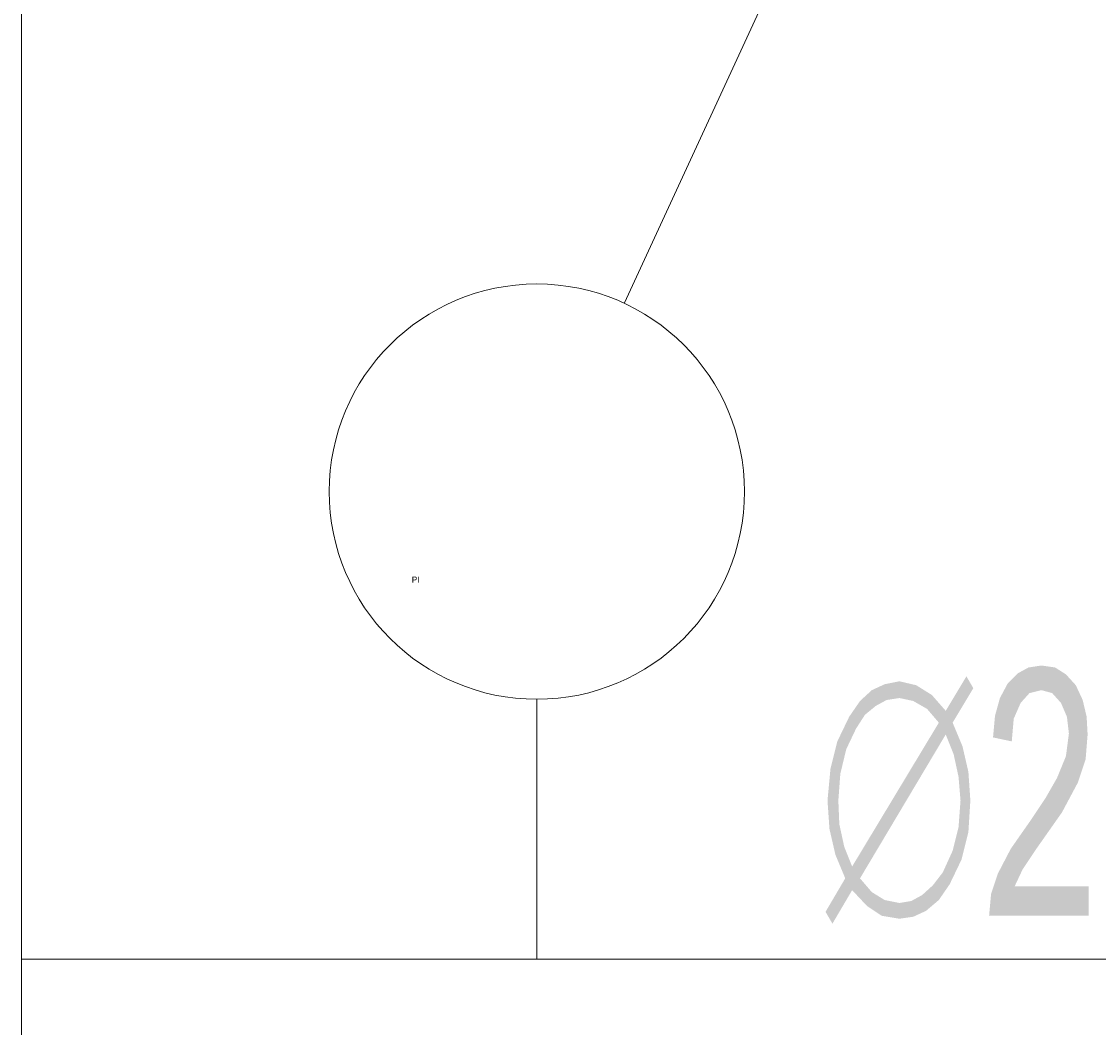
# Model space of a CAD drawing. Header units: millimetres. Extents: x -2626 to 2068, y -6169 to 7214.
# Tile 79 of 144: x -1058 to -970, y -5164 to -5082. Entities that reach past the tile are written whole.
import ezdxf

# ---------------------------------------------------------------- set-up
doc = ezdxf.new("R2010")
doc.units = ezdxf.units.MM
doc.layers.get('0').update_dxf_attribs({"color": 252})

msp = doc.modelspace()

# ---------------------------------------------------------------- hatches: boundary and pattern name
h = msp.add_hatch(color=7)
h.dxf.hatch_style = 2
h.paths.add_polyline_path([(-970.947, -5155.288), (-979.062, -5155.288), (-978.901, -5153.52), (-978.339, -5151.833), (-977.294, -5149.824), (-975.607, -5147.413), (-974.482, -5145.726), (-973.518, -5144.039), (-972.795, -5142.271), (-972.554, -5140.423), (-972.714, -5139.057), (-973.196, -5137.932), (-973.92, -5137.128), (-974.803, -5136.887), (-975.768, -5137.128), (-976.491, -5137.932), (-977.053, -5139.217), (-977.214, -5141.066), (-978.741, -5140.744), (-978.58, -5138.976), (-978.178, -5137.53), (-977.535, -5136.325), (-976.732, -5135.521), (-975.848, -5135.039), (-974.803, -5134.878), (-973.679, -5135.039), (-972.795, -5135.602), (-971.991, -5136.485), (-971.429, -5137.691), (-971.107, -5139.057), (-971.027, -5140.503), (-971.188, -5142.512), (-971.83, -5144.44), (-973.116, -5146.851), (-975.205, -5149.824), (-976.33, -5151.511), (-976.973, -5152.877), (-970.947, -5152.877)])
h = msp.add_hatch(color=7)
h.dxf.hatch_style = 2
h.paths.add_polyline_path([(-982.598, -5138.575), (-980.91, -5135.762), (-980.348, -5136.727)])
h = msp.add_hatch(color=7)
h.dxf.hatch_style = 2
h.paths.add_polyline_path([(-989.588, -5137.771), (-988.624, -5136.887), (-988.303, -5138.173)])
h = msp.add_hatch(color=7)
h.dxf.hatch_style = 2
h.paths.add_polyline_path([(-988.624, -5136.887), (-987.58, -5136.405), (-987.419, -5137.691)])
h = msp.add_hatch(color=7)
h.dxf.hatch_style = 2
h.paths.add_polyline_path([(-988.624, -5136.887), (-987.419, -5137.691), (-988.303, -5138.173)])
h = msp.add_hatch(color=7)
h.dxf.hatch_style = 2
h.paths.add_polyline_path([(-987.58, -5136.405), (-986.374, -5136.164), (-986.374, -5137.53)])
h = msp.add_hatch(color=7)
h.dxf.hatch_style = 2
h.paths.add_polyline_path([(-987.58, -5136.405), (-986.374, -5137.53), (-987.419, -5137.691)])
h = msp.add_hatch(color=7)
h.dxf.hatch_style = 2
h.paths.add_polyline_path([(-986.374, -5136.164), (-985.008, -5136.485), (-985.249, -5137.771)])
h = msp.add_hatch(color=7)
h.dxf.hatch_style = 2
h.paths.add_polyline_path([(-986.374, -5136.164), (-985.249, -5137.771), (-986.374, -5137.53)])
h = msp.add_hatch(color=7)
h.dxf.hatch_style = 2
h.paths.add_polyline_path([(-985.008, -5136.485), (-984.124, -5138.414), (-985.249, -5137.771)])
h = msp.add_hatch(color=7)
h.dxf.hatch_style = 2
h.paths.add_polyline_path([(-985.008, -5136.485), (-983.723, -5137.289), (-984.124, -5138.414)])
h = msp.add_hatch(color=7)
h.dxf.hatch_style = 2
h.paths.add_polyline_path([(-980.348, -5136.727), (-983.16, -5139.539), (-982.598, -5138.575)])
h = msp.add_hatch(color=7)
h.dxf.hatch_style = 2
h.paths.add_polyline_path([(-983.16, -5139.539), (-980.348, -5136.727), (-982.035, -5139.539)])
h = msp.add_hatch(color=7)
h.dxf.hatch_style = 2
h.paths.add_polyline_path([(-990.472, -5139.057), (-989.588, -5137.771), (-989.187, -5138.896)])
h = msp.add_hatch(color=7)
h.dxf.hatch_style = 2
h.paths.add_polyline_path([(-989.588, -5137.771), (-988.303, -5138.173), (-989.187, -5138.896)])
h = msp.add_hatch(color=7)
h.dxf.hatch_style = 2
h.paths.add_polyline_path([(-983.723, -5137.289), (-983.16, -5139.539), (-984.124, -5138.414)])
h = msp.add_hatch(color=7)
h.dxf.hatch_style = 2
h.paths.add_polyline_path([(-983.723, -5137.289), (-982.598, -5138.575), (-983.16, -5139.539)])
h = msp.add_hatch(color=7)
h.dxf.hatch_style = 2
h.paths.add_polyline_path([(-991.437, -5141.066), (-990.472, -5139.057), (-989.91, -5140.021)])
h = msp.add_hatch(color=7)
h.dxf.hatch_style = 2
h.paths.add_polyline_path([(-990.472, -5139.057), (-989.187, -5138.896), (-989.91, -5140.021)])
h = msp.add_hatch(color=7)
h.dxf.hatch_style = 2
h.paths.add_polyline_path([(-990.231, -5151.27), (-983.16, -5139.539), (-982.598, -5140.503)])
h = msp.add_hatch(color=7)
h.dxf.hatch_style = 2
h.paths.add_polyline_path([(-983.16, -5139.539), (-982.035, -5139.539), (-982.598, -5140.503)])
h = msp.add_hatch(color=7)
h.dxf.hatch_style = 2
h.paths.add_polyline_path([(-982.035, -5139.539), (-981.955, -5142.11), (-982.598, -5140.503)])
h = msp.add_hatch(color=7)
h.dxf.hatch_style = 2
h.paths.add_polyline_path([(-982.035, -5139.539), (-981.232, -5141.467), (-981.955, -5142.11)])
h = msp.add_hatch(color=7)
h.dxf.hatch_style = 2
h.paths.add_polyline_path([(-991.437, -5141.066), (-989.91, -5140.021), (-990.713, -5141.708)])
h = msp.add_hatch(color=7)
h.dxf.hatch_style = 2
h.paths.add_polyline_path([(-991.999, -5143.315), (-991.437, -5141.066), (-990.713, -5141.708)])
h = msp.add_hatch(color=7)
h.dxf.hatch_style = 2
h.paths.add_polyline_path([(-990.231, -5151.27), (-982.598, -5140.503), (-989.588, -5152.235)])
h = msp.add_hatch(color=7)
h.dxf.hatch_style = 2
h.paths.add_polyline_path([(-991.999, -5143.315), (-990.713, -5141.708), (-991.195, -5143.717)])
h = msp.add_hatch(color=7)
h.dxf.hatch_style = 2
h.paths.add_polyline_path([(-981.232, -5141.467), (-981.553, -5143.958), (-981.955, -5142.11)])
h = msp.add_hatch(color=7)
h.dxf.hatch_style = 2
h.paths.add_polyline_path([(-981.232, -5141.467), (-980.75, -5143.556), (-981.553, -5143.958)])
h = msp.add_hatch(color=7)
h.dxf.hatch_style = 2
h.paths.add_polyline_path([(-992.24, -5145.887), (-991.999, -5143.315), (-991.195, -5143.717)])
h = msp.add_hatch(color=7)
h.dxf.hatch_style = 2
h.paths.add_polyline_path([(-992.24, -5145.887), (-991.195, -5143.717), (-991.356, -5145.887)])
h = msp.add_hatch(color=7)
h.dxf.hatch_style = 2
h.paths.add_polyline_path([(-980.75, -5143.556), (-981.392, -5145.887), (-981.553, -5143.958)])
h = msp.add_hatch(color=7)
h.dxf.hatch_style = 2
h.paths.add_polyline_path([(-980.75, -5143.556), (-980.589, -5145.887), (-981.392, -5145.887)])
h = msp.add_hatch(color=7)
h.dxf.hatch_style = 2
h.paths.add_polyline_path([(-992.079, -5148.217), (-992.24, -5145.887), (-991.356, -5145.887)])
h = msp.add_hatch(color=7)
h.dxf.hatch_style = 2
h.paths.add_polyline_path([(-992.079, -5148.217), (-991.356, -5145.887), (-991.276, -5147.815)])
h = msp.add_hatch(color=7)
h.dxf.hatch_style = 2
h.paths.add_polyline_path([(-981.553, -5148.056), (-981.392, -5145.887), (-980.589, -5145.887)])
h = msp.add_hatch(color=7)
h.dxf.hatch_style = 2
h.paths.add_polyline_path([(-981.553, -5148.056), (-980.589, -5145.887), (-980.75, -5148.458)])
h = msp.add_hatch(color=7)
h.dxf.hatch_style = 2
h.paths.add_polyline_path([(-991.597, -5150.306), (-992.079, -5148.217), (-991.276, -5147.815)])
h = msp.add_hatch(color=7)
h.dxf.hatch_style = 2
h.paths.add_polyline_path([(-991.597, -5150.306), (-991.276, -5147.815), (-990.874, -5149.663)])
h = msp.add_hatch(color=7)
h.dxf.hatch_style = 2
h.paths.add_polyline_path([(-980.75, -5148.458), (-982.035, -5149.985), (-981.553, -5148.056)])
h = msp.add_hatch(color=7)
h.dxf.hatch_style = 2
h.paths.add_polyline_path([(-980.75, -5148.458), (-981.312, -5150.708), (-982.035, -5149.985)])
h = msp.add_hatch(color=7)
h.dxf.hatch_style = 2
h.paths.add_polyline_path([(-990.874, -5149.663), (-990.794, -5152.235), (-991.597, -5150.306)])
h = msp.add_hatch(color=7)
h.dxf.hatch_style = 2
h.paths.add_polyline_path([(-990.874, -5149.663), (-990.231, -5151.27), (-990.231, -5153.199)])
h = msp.add_hatch(color=7)
h.dxf.hatch_style = 2
h.paths.add_polyline_path([(-990.874, -5149.663), (-990.231, -5153.199), (-990.794, -5152.235)])
h = msp.add_hatch(color=7)
h.dxf.hatch_style = 2
h.paths.add_polyline_path([(-981.312, -5150.708), (-982.839, -5151.752), (-982.035, -5149.985)])
h = msp.add_hatch(color=7)
h.dxf.hatch_style = 2
h.paths.add_polyline_path([(-981.312, -5150.708), (-982.276, -5152.717), (-982.839, -5151.752)])
h = msp.add_hatch(color=7)
h.dxf.hatch_style = 2
h.paths.add_polyline_path([(-990.231, -5153.199), (-990.231, -5151.27), (-989.588, -5152.235)])
h = msp.add_hatch(color=7)
h.dxf.hatch_style = 2
h.paths.add_polyline_path([(-982.276, -5152.717), (-983.642, -5152.797), (-982.839, -5151.752)])
h = msp.add_hatch(color=7)
h.dxf.hatch_style = 2
h.paths.add_polyline_path([(-990.231, -5153.199), (-992.401, -5154.967), (-990.794, -5152.235)])
h = msp.add_hatch(color=7)
h.dxf.hatch_style = 2
h.paths.add_polyline_path([(-989.026, -5154.484), (-990.231, -5153.199), (-989.588, -5152.235)])
h = msp.add_hatch(color=7)
h.dxf.hatch_style = 2
h.paths.add_polyline_path([(-989.026, -5154.484), (-989.588, -5152.235), (-988.624, -5153.36)])
h = msp.add_hatch(color=7)
h.dxf.hatch_style = 2
h.paths.add_polyline_path([(-982.276, -5152.717), (-983.16, -5154.002), (-983.642, -5152.797)])
h = msp.add_hatch(color=7)
h.dxf.hatch_style = 2
h.paths.add_polyline_path([(-990.231, -5153.199), (-991.838, -5155.931), (-992.401, -5154.967)])
h = msp.add_hatch(color=7)
h.dxf.hatch_style = 2
h.paths.add_polyline_path([(-987.821, -5155.288), (-989.026, -5154.484), (-988.624, -5153.36)])
h = msp.add_hatch(color=7)
h.dxf.hatch_style = 2
h.paths.add_polyline_path([(-987.821, -5155.288), (-988.624, -5153.36), (-987.58, -5154.002)])
h = msp.add_hatch(color=7)
h.dxf.hatch_style = 2
h.paths.add_polyline_path([(-984.205, -5154.886), (-985.41, -5154.083), (-984.526, -5153.601)])
h = msp.add_hatch(color=7)
h.dxf.hatch_style = 2
h.paths.add_polyline_path([(-983.16, -5154.002), (-984.526, -5153.601), (-983.642, -5152.797)])
h = msp.add_hatch(color=7)
h.dxf.hatch_style = 2
h.paths.add_polyline_path([(-983.16, -5154.002), (-984.205, -5154.886), (-984.526, -5153.601)])
h = msp.add_hatch(color=7)
h.dxf.hatch_style = 2
h.paths.add_polyline_path([(-986.374, -5155.529), (-987.821, -5155.288), (-987.58, -5154.002)])
h = msp.add_hatch(color=7)
h.dxf.hatch_style = 2
h.paths.add_polyline_path([(-986.374, -5155.529), (-987.58, -5154.002), (-986.374, -5154.243)])
h = msp.add_hatch(color=7)
h.dxf.hatch_style = 2
h.paths.add_polyline_path([(-985.249, -5155.368), (-986.374, -5154.243), (-985.41, -5154.083)])
h = msp.add_hatch(color=7)
h.dxf.hatch_style = 2
h.paths.add_polyline_path([(-985.249, -5155.368), (-986.374, -5155.529), (-986.374, -5154.243)])
h = msp.add_hatch(color=7)
h.dxf.hatch_style = 2
h.paths.add_polyline_path([(-984.205, -5154.886), (-985.249, -5155.368), (-985.41, -5154.083)])

# ---------------------------------------------------------------- linework, layer by layer
at = {"color": 5, "lineweight": 0, "true_color": 0x0000ff}
for points in [[(-1057.969, -4923.39), (-1057.969, -5174.814)], [(-1057.969, -5158.824), (-925.467, -5158.824), (-925.467, -5104.907)]]:
    msp.add_lwpolyline(points, dxfattribs=at)
at = {"color": 7, "lineweight": 0}
for points in [[(-994.892, -5075.176), (-1008.793, -5105.309)], [(-1015.944, -5158.824), (-1015.944, -5137.61)], [(-1045.594, -5158.824), (-1015.944, -5158.824)]]:
    msp.add_lwpolyline(points, dxfattribs=at)
msp.add_circle((-1015.944, -5120.696), 16.935, dxfattribs=at)

# ---------------------------------------------------------------- texts
at = {"color": 7, "insert": (-1026.149, -5127.622), "char_height": 0.50692, "attachment_point": 1}
msp.add_mtext('{\\fT3ROMANS.SHXHorz1_934358N0|b0|i0|c0;PI}', dxfattribs=at)

doc.saveas('drawing.dxf')
